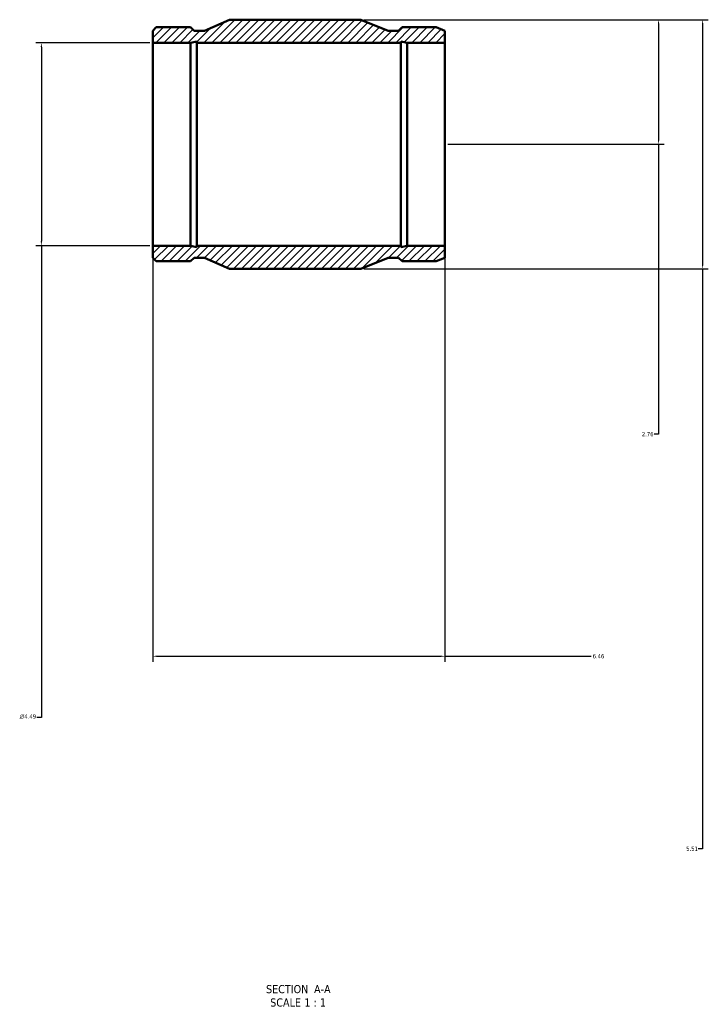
# Model space of a CAD drawing. Header units: inches. Extents: x -28 to 80, y -45 to 84.
# Tile 1 of 6: x 17 to 32, y -45 to -23. Entities that reach past the tile are written whole.
import ezdxf

# ---------------------------------------------------------------- set-up
doc = ezdxf.new("R2010")
doc.units = ezdxf.units.IN
doc.header["$MEASUREMENT"] = 0
for name, color, linetype, lineweight in [('Dimension (ANSI)', 7, 'Continuous', 25), ('Hatch (ANSI)', 7, 'Continuous', 18), ('Symbol (ANSI)', 7, 'Continuous', 25), ('Visible (ANSI)', 7, 'Continuous', 50)]:
    doc.layers.add(name, color=color, linetype=linetype, lineweight=lineweight)
doc.styles.add('Label Text (ANSI)', font='tahoma.ttf')
doc.styles.add('Note Text (ANSI)', font='tahoma.ttf')
doc.dimstyles.new('Default (ANSI)', dxfattribs={"dimtxt": 0.094488, "dimasz": 0.098425, "dimexe": 0.125, "dimexo": 0.0625, "dimgap": 0.031496, "dimtad": 0, "dimtih": 1, "dimtoh": 1, "dimrnd": 1e-08, "dimzin": 4, "dimdsep": 46, "dimtxsty": 'Note Text (ANSI)', "dimcen": 0.09, "dimdle": 0.393701, "dimclrd": 256, "dimclre": 256, "dimclrt": 5, "dimadec": 0, "dimazin": 1, "dimtfac": 1, "dimtofl": 0, "dimtmove": 0, "dimatfit": 3, "dimfxl": 1, "dimtolj": 1, "dimtzin": 4, "dimlwd": -1, "dimlwe": -1, "dimarcsym": 0})

# ---------------------------------------------------------------- blocks, each defined once
blk = doc.blocks.new('*D7')
at = {"layer": 'Defpoints', "color": 0, "transparency": 16777216}
for p in [(24.79, -22.9), (24.79, -28.41), (32.343, -28.41)]:
    blk.add_point(p, dxfattribs=at)
at = {"layer": 'Dimension (ANSI)', "transparency": 16777216}
for p, q in [((24.853, -22.9), (32.468, -22.9)), ((32.343, -22.998), (32.343, -28.311)), ((24.853, -28.41), (32.468, -28.41)), ((32.343, -28.41), (32.343, -41.245)), ((32.343, -41.245), (32.245, -41.245))]:
    blk.add_line(p, q, dxfattribs=at)
for points in [[(32.327, -22.998), (32.36, -22.998), (32.343, -22.9)], [(32.327, -28.311), (32.36, -28.311), (32.343, -28.41)]]:
    blk.add_solid(points, dxfattribs=at)
at = {"layer": 'Dimension (ANSI)', "color": 5, "transparency": 16777216, "insert": (31.98, -41.196), "char_height": 0.0945, "attachment_point": 1, "style": 'Note Text (ANSI)'}
blk.add_mtext('\\A1;5.51', dxfattribs=at)
blk = doc.blocks.new('*D8')
at = {"layer": 'Defpoints', "color": 0, "transparency": 16777216}
for p in [(20.187, -27.901), (26.647, -27.901), (26.647, -36.985)]:
    blk.add_point(p, dxfattribs=at)
at = {"layer": 'Dimension (ANSI)', "transparency": 16777216}
for p, q in [((20.187, -27.963), (20.187, -37.11)), ((26.647, -27.963), (26.647, -37.11)), ((20.285, -36.985), (26.548, -36.985)), ((26.647, -36.985), (29.879, -36.985))]:
    blk.add_line(p, q, dxfattribs=at)
for points in [[(20.285, -36.969), (20.285, -37.001), (20.187, -36.985)], [(26.548, -36.969), (26.548, -37.001), (26.647, -36.985)]]:
    blk.add_solid(points, dxfattribs=at)
at = {"layer": 'Dimension (ANSI)', "color": 5, "transparency": 16777216, "insert": (29.911, -36.936), "char_height": 0.0945, "attachment_point": 1, "style": 'Note Text (ANSI)'}
blk.add_mtext('\\A1;6.46', dxfattribs=at)
blk = doc.blocks.new('*D9')
at = {"layer": 'Defpoints', "color": 0, "transparency": 16777216}
for p in [(20.187, -23.409), (17.724, -27.901), (20.187, -27.901)]:
    blk.add_point(p, dxfattribs=at)
at = {"layer": 'Dimension (ANSI)', "transparency": 16777216}
for p, q in [((20.124, -23.409), (17.599, -23.409)), ((17.724, -23.507), (17.724, -27.802)), ((20.124, -27.901), (17.599, -27.901)), ((17.724, -27.901), (17.724, -38.342)), ((17.724, -38.342), (17.626, -38.342))]:
    blk.add_line(p, q, dxfattribs=at)
for points in [[(17.708, -23.507), (17.74, -23.507), (17.724, -23.409)], [(17.708, -27.802), (17.74, -27.802), (17.724, -27.901)]]:
    blk.add_solid(points, dxfattribs=at)
at = {"layer": 'Dimension (ANSI)', "color": 5, "transparency": 16777216, "insert": (17.245, -38.271), "char_height": 0.09449, "attachment_point": 1, "style": 'Note Text (ANSI)'}
blk.add_mtext('\\A1;{\\fAIGDT|b0|i0;\\H0.0945;\\ln}\\fTahoma|b0|i0;\\H0.0945;4.49', dxfattribs=at)
blk = doc.blocks.new('*D10')
at = {"layer": 'Defpoints', "color": 0, "transparency": 16777216}
for p in [(24.79, -22.9), (26.647, -25.655), (31.369, -25.655)]:
    blk.add_point(p, dxfattribs=at)
at = {"layer": 'Dimension (ANSI)', "transparency": 16777216}
for p, q in [((24.853, -22.9), (31.494, -22.9)), ((31.369, -22.998), (31.369, -25.556)), ((26.709, -25.655), (31.494, -25.655)), ((31.369, -25.655), (31.369, -32.072)), ((31.369, -32.072), (31.271, -32.072))]:
    blk.add_line(p, q, dxfattribs=at)
for points in [[(31.353, -22.998), (31.386, -22.998), (31.369, -22.9)], [(31.353, -25.556), (31.386, -25.556), (31.369, -25.655)]]:
    blk.add_solid(points, dxfattribs=at)
at = {"layer": 'Dimension (ANSI)', "color": 5, "transparency": 16777216, "insert": (30.998, -32.023), "char_height": 0.0945, "attachment_point": 1, "style": 'Note Text (ANSI)'}
blk.add_mtext('\\A1;2.76', dxfattribs=at)

msp = doc.modelspace()

# ---------------------------------------------------------------- hatches: boundary and pattern name
at = {"layer": 'Hatch (ANSI)'}
h = msp.add_hatch(dxfattribs=at)
h.set_pattern_fill('ANSI31', color=256, style=0)
h.paths.add_polyline_path([(20.187, -23.143), (20.187, -23.409), (21.023, -23.409), (21.161, -23.379), (21.161, -23.409), (25.672, -23.409), (25.672, -23.379), (25.811, -23.409), (26.647, -23.409), (26.647, -23.143), (26.455, -23.065), (25.697, -23.065), (25.619, -23.143), (25.391, -23.143), (24.79, -22.9), (21.883, -22.9), (21.329, -23.143), (21.1, -23.143), (21.023, -23.065), (20.265, -23.065)])
h.paths.add_polyline_path([(20.187, -27.901), (20.187, -28.167), (20.265, -28.244), (21.023, -28.244), (21.1, -28.167), (21.329, -28.167), (21.883, -28.41), (24.79, -28.41), (25.391, -28.167), (25.619, -28.167), (25.697, -28.244), (26.455, -28.244), (26.647, -28.167), (26.647, -27.901), (25.811, -27.901), (25.672, -27.93), (25.672, -27.901), (21.161, -27.901), (21.161, -27.93), (21.023, -27.901)])

# ---------------------------------------------------------------- linework, layer by layer
at = {"layer": 'Visible (ANSI)'}
for p, q in [((20.265, -23.065), (20.187, -23.143)), ((21.023, -23.065), (20.265, -23.065)), ((21.1, -23.143), (21.023, -23.065)), ((21.883, -22.9), (21.329, -23.143)), ((24.79, -22.9), (21.883, -22.9)), ((25.391, -23.143), (24.79, -22.9)), ((25.697, -23.065), (25.619, -23.143)), ((26.455, -23.065), (25.697, -23.065)), ((26.647, -23.143), (26.455, -23.065)), ((20.187, -23.143), (20.187, -23.409)), ((21.329, -23.143), (21.1, -23.143)), ((25.619, -23.143), (25.391, -23.143)), ((26.647, -23.409), (26.647, -23.143)), ((20.187, -23.409), (21.023, -23.409)), ((20.187, -27.901), (20.187, -23.409)), ((21.023, -23.409), (21.161, -23.379)), ((21.023, -27.901), (21.023, -23.409)), ((21.161, -23.379), (21.161, -23.409)), ((21.161, -23.409), (25.672, -23.409)), ((21.161, -27.901), (21.161, -23.409)), ((25.672, -23.409), (25.672, -23.379)), ((25.672, -23.379), (25.811, -23.409)), ((25.672, -27.901), (25.672, -23.409)), ((25.811, -23.409), (26.647, -23.409)), ((25.811, -27.901), (25.811, -23.409)), ((26.647, -27.901), (26.647, -23.409)), ((20.187, -27.901), (20.187, -28.167)), ((21.023, -27.901), (20.187, -27.901)), ((21.161, -27.93), (21.023, -27.901)), ((25.672, -27.901), (21.161, -27.901)), ((21.161, -27.901), (21.161, -27.93)), ((25.811, -27.901), (25.672, -27.93)), ((25.672, -27.93), (25.672, -27.901)), ((26.647, -27.901), (25.811, -27.901)), ((26.647, -28.167), (26.647, -27.901)), ((20.187, -28.167), (20.265, -28.244)), ((20.265, -28.244), (21.023, -28.244)), ((21.023, -28.244), (21.1, -28.167)), ((21.1, -28.167), (21.329, -28.167)), ((21.329, -28.167), (21.883, -28.41)), ((24.79, -28.41), (25.391, -28.167)), ((25.391, -28.167), (25.619, -28.167)), ((25.619, -28.167), (25.697, -28.244)), ((25.697, -28.244), (26.455, -28.244)), ((26.455, -28.244), (26.647, -28.167)), ((21.883, -28.41), (24.79, -28.41))]:
    msp.add_line(p, q, dxfattribs=at)

# ---------------------------------------------------------------- texts
at = {"layer": 'Symbol (ANSI)', "char_height": 0.18, "attachment_point": 7, "style": 'Label Text (ANSI)'}
for s, insert in [('SECTION', (22.691, -44.443)), (' A-A', (23.685, -44.439)), ('SCALE', (22.783, -44.739)), (' 1 : 1', (23.471, -44.736))]:
    msp.add_mtext(s, dxfattribs=dict(at, insert=insert))

# ---------------------------------------------------------------- dimensions: what is measured, and where the dimension line sits
at = {"layer": 'Dimension (ANSI)'}
for base, p1, p2, angle, override, picture, middle in [((32.343, -28.41), (24.79, -22.9), (24.79, -28.41), 90, {"dimgap": 0.031496, "dimdec": 2, "dimtol": 0, "dimlim": 0, "dimtp": 0, "dimtm": 0, "dimtdec": 2, "dimatfit": 2}, '*D7', (32.097, -41.245)), ((31.369161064, -25.654634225), (24.790351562, -22.899634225), (26.646851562, -25.654634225), 90, {"dimgap": 0.031496, "dimdec": 2, "dimtol": 0, "dimlim": 0, "dimtp": 0, "dimtm": 0, "dimtdec": 2, "dimatfit": 2}, '*D10', (31.118734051, -32.072134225)), ((26.647, -36.985), (20.187, -27.901), (26.647, -27.901), 180, {"dimgap": 0.031496, "dimtih": 0, "dimtoh": 0, "dimdec": 2, "dimtol": 0, "dimlim": 0, "dimtp": 0, "dimtm": 0, "dimtdec": 2, "dimatfit": 2}, '*D8', (30.032, -36.985))]:
    dim = msp.add_linear_dim(base=base, p1=p1, p2=p2, angle=angle, dimstyle='Default (ANSI)', override=override, dxfattribs=at)
    dim.commit()
    dim.dimension.update_dxf_attribs({"geometry": picture, "text_midpoint": middle, "dimtype": 160})
dim = msp.add_linear_dim(base=(17.724, -27.901), p1=(20.187, -23.409), p2=(20.187, -27.901), angle=90, text='{\\fAIGDT|b0|i0;\\H0.0945;\\ln}\\fTahoma|b0|i0;\\H0.0945;<>', dimstyle='Default (ANSI)', override={"dimgap": 0.031496, "dimdec": 2, "dimtol": 0, "dimlim": 0, "dimtp": 0, "dimtm": 0, "dimtdec": 2, "dimatfit": 2}, dxfattribs=at)
dim.commit()
dim.dimension.update_dxf_attribs({"geometry": '*D9', "text_midpoint": (17.42, -38.342), "dimtype": 160})

doc.saveas('drawing.dxf')
